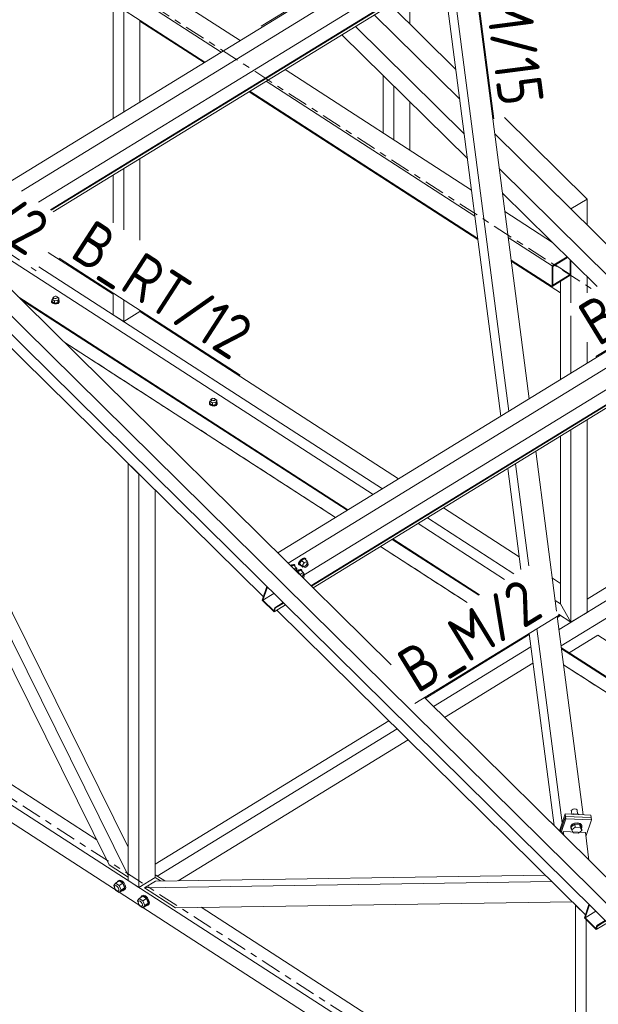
# Model space of a CAD drawing. Header units: millimetres. Extents: x 581 to 1768, y 561 to 1400.
# Tile 53 of 91: x 1318 to 1369, y 1031 to 1118. Entities that reach past the tile are written whole.
import ezdxf

# ---------------------------------------------------------------- set-up
doc = ezdxf.new("R2010")
doc.units = ezdxf.units.MM
doc.header["$LTSCALE"] = 0.6
for name, pattern in [('VERDECKT2', [1.5, 1, -0.5]), ('XKITLINE00', [0]), ('XKITLINE02', [4, 2, -2]), ('XKITLINE03', [6, 3, -1, 1, -1])]:
    doc.linetypes.add(name, pattern=pattern)
for name, color, linetype, lineweight in [('Bolt', 7, 'Continuous', 0), ('Part', 2, 'Continuous', 0), ('PartMark', 3, 'Continuous', 0), ('S-GRID', 1, 'Continuous', 0)]:
    doc.layers.add(name, color=color, linetype=linetype, lineweight=lineweight)
doc.styles.add('ISOCPEUR', font='ISOCPEUR.TTF')

msp = doc.modelspace()

# ---------------------------------------------------------------- linework, layer by layer
at = {"layer": 'Bolt', "color": 3, "linetype": 'XKITLINE00', "lineweight": 0}
for p, q in [((1320.347, 1093.2), (1320.35, 1093.314)), ((1320.436, 1093.1), (1320.347, 1093.2)), ((1320.347, 1093.148), (1320.347, 1093.2)), ((1320.347, 1093.148), (1320.436, 1093.049)), ((1320.35, 1093.314), (1320.388, 1093.354)), ((1320.472, 1093.601), (1320.388, 1093.415)), ((1320.388, 1093.415), (1320.603, 1093.276)), ((1320.388, 1093.206), (1320.388, 1093.415)), ((1320.388, 1093.206), (1320.603, 1093.068)), ((1320.591, 1093.042), (1320.436, 1093.1)), ((1320.436, 1093.049), (1320.591, 1092.99)), ((1320.544, 1093.613), (1320.472, 1093.601)), ((1320.525, 1093.539), (1320.526, 1093.593)), ((1320.567, 1093.492), (1320.525, 1093.539)), ((1320.525, 1093.437), (1320.525, 1093.539)), ((1320.526, 1093.593), (1320.57, 1093.64)), ((1320.641, 1093.464), (1320.567, 1093.492)), ((1320.57, 1093.64), (1320.645, 1093.667)), ((1320.773, 1093.041), (1320.591, 1093.042)), ((1320.591, 1092.99), (1320.773, 1092.989)), ((1320.901, 1093.324), (1320.603, 1093.276)), ((1320.603, 1093.276), (1320.603, 1093.068)), ((1320.603, 1093.068), (1320.901, 1093.115)), ((1320.727, 1093.463), (1320.641, 1093.464)), ((1320.645, 1093.667), (1320.732, 1093.666)), ((1320.803, 1093.49), (1320.727, 1093.463)), ((1320.732, 1093.666), (1320.806, 1093.638)), ((1320.931, 1093.096), (1320.773, 1093.041)), ((1320.773, 1092.989), (1320.931, 1093.044)), ((1320.847, 1093.536), (1320.803, 1093.49)), ((1320.806, 1093.638), (1320.848, 1093.591)), ((1320.985, 1093.51), (1320.832, 1093.609)), ((1320.848, 1093.591), (1320.847, 1093.536)), ((1320.848, 1093.488), (1320.848, 1093.591)), ((1320.901, 1093.324), (1320.985, 1093.51)), ((1320.901, 1093.324), (1320.901, 1093.115)), ((1320.901, 1093.115), (1320.985, 1093.302)), ((1321.023, 1093.194), (1320.931, 1093.096)), ((1320.931, 1093.044), (1321.023, 1093.142)), ((1320.985, 1093.302), (1320.985, 1093.51)), ((1320.985, 1093.354), (1321.026, 1093.308)), ((1321.026, 1093.308), (1321.023, 1093.194)), ((1321.023, 1093.142), (1321.026, 1093.256)), ((1321.026, 1093.256), (1321.026, 1093.308)), ((1334.303, 1084.184), (1334.305, 1084.298)), ((1334.391, 1084.085), (1334.303, 1084.184)), ((1334.303, 1084.132), (1334.303, 1084.184)), ((1334.305, 1084.298), (1334.344, 1084.339)), ((1334.427, 1084.585), (1334.344, 1084.399)), ((1334.344, 1084.399), (1334.559, 1084.26)), ((1334.344, 1084.191), (1334.344, 1084.399)), ((1334.344, 1084.191), (1334.559, 1084.052)), ((1334.5, 1084.597), (1334.427, 1084.585)), ((1334.481, 1084.523), (1334.482, 1084.578)), ((1334.523, 1084.476), (1334.481, 1084.523)), ((1334.481, 1084.421), (1334.481, 1084.523)), ((1334.482, 1084.578), (1334.526, 1084.624)), ((1334.597, 1084.448), (1334.523, 1084.476)), ((1334.526, 1084.624), (1334.601, 1084.651)), ((1334.857, 1084.308), (1334.559, 1084.26)), ((1334.559, 1084.26), (1334.559, 1084.052)), ((1334.683, 1084.448), (1334.597, 1084.448)), ((1334.601, 1084.651), (1334.687, 1084.65)), ((1334.758, 1084.474), (1334.683, 1084.448)), ((1334.687, 1084.65), (1334.762, 1084.622)), ((1334.803, 1084.521), (1334.758, 1084.474)), ((1334.762, 1084.622), (1334.804, 1084.575)), ((1334.941, 1084.494), (1334.788, 1084.593)), ((1334.804, 1084.575), (1334.803, 1084.521)), ((1334.804, 1084.473), (1334.804, 1084.575)), ((1334.857, 1084.308), (1334.941, 1084.494)), ((1334.857, 1084.308), (1334.857, 1084.1)), ((1334.857, 1084.1), (1334.941, 1084.286)), ((1334.979, 1084.179), (1334.886, 1084.081)), ((1334.941, 1084.286), (1334.941, 1084.494)), ((1334.941, 1084.338), (1334.981, 1084.293)), ((1334.981, 1084.293), (1334.979, 1084.179)), ((1334.979, 1084.127), (1334.981, 1084.241)), ((1334.981, 1084.241), (1334.981, 1084.293)), ((1334.303, 1084.132), (1334.391, 1084.033)), ((1334.547, 1084.026), (1334.391, 1084.085)), ((1334.391, 1084.033), (1334.547, 1083.975)), ((1334.728, 1084.025), (1334.547, 1084.026)), ((1334.547, 1083.975), (1334.728, 1083.973)), ((1334.559, 1084.052), (1334.857, 1084.1)), ((1334.886, 1084.081), (1334.728, 1084.025)), ((1334.728, 1083.973), (1334.886, 1084.029)), ((1334.886, 1084.029), (1334.979, 1084.127)), ((1342.252, 1070.236), (1342.173, 1070.09)), ((1342.387, 1070.39), (1342.252, 1070.236)), ((1342.449, 1070.324), (1342.253, 1070.05)), ((1342.308, 1070.181), (1342.443, 1070.335)), ((1342.541, 1070.51), (1342.387, 1070.39)), ((1342.443, 1070.335), (1342.597, 1070.456)), ((1342.711, 1070.485), (1342.449, 1070.324)), ((1342.671, 1070.105), (1342.449, 1070.324)), ((1342.674, 1070.565), (1342.541, 1070.51)), ((1342.597, 1070.456), (1342.729, 1070.511)), ((1342.933, 1070.265), (1342.671, 1070.105)), ((1342.749, 1070.54), (1342.674, 1070.565)), ((1342.711, 1070.485), (1342.933, 1070.265)), ((1342.729, 1070.511), (1342.804, 1070.485)), ((1342.749, 1070.54), (1342.804, 1070.485)), ((1342.804, 1070.485), (1342.802, 1070.395)), ((1343, 1070.152), (1342.933, 1070.265)), ((1341.586, 1069.925), (1341.488, 1069.848)), ((1341.544, 1069.794), (1341.642, 1069.87)), ((1341.756, 1069.899), (1341.559, 1069.779)), ((1341.718, 1069.98), (1341.586, 1069.925)), ((1341.642, 1069.87), (1341.774, 1069.925)), ((1341.793, 1069.955), (1341.718, 1069.98)), ((1341.978, 1069.68), (1341.756, 1069.899)), ((1341.774, 1069.925), (1341.849, 1069.9)), ((1341.978, 1069.68), (1341.781, 1069.559)), ((1341.793, 1069.955), (1341.849, 1069.9)), ((1341.849, 1069.9), (1341.847, 1069.809)), ((1341.927, 1069.543), (1342.06, 1069.412)), ((1341.951, 1069.392), (1341.956, 1069.397)), ((1341.956, 1069.397), (1342.023, 1069.425)), ((1342.044, 1069.567), (1341.978, 1069.68)), ((1341.986, 1069.485), (1342.044, 1069.567)), ((1342.023, 1069.425), (1342.06, 1069.412)), ((1342.059, 1069.363), (1342.032, 1069.312)), ((1342.201, 1069.491), (1342.059, 1069.381)), ((1342.06, 1069.412), (1342.059, 1069.363)), ((1342.103, 1069.316), (1342.257, 1069.437)), ((1342.109, 1069.305), (1342.371, 1069.466)), ((1342.171, 1069.991), (1342.173, 1070.09)), ((1342.171, 1069.991), (1342.226, 1069.937)), ((1342.333, 1069.547), (1342.201, 1069.491)), ((1342.226, 1069.937), (1342.229, 1070.035)), ((1342.301, 1069.911), (1342.226, 1069.937)), ((1342.229, 1070.035), (1342.308, 1070.181)), ((1342.476, 1069.831), (1342.253, 1070.05)), ((1342.253, 1070.05), (1342.32, 1069.937)), ((1342.257, 1069.437), (1342.389, 1069.492)), ((1342.333, 1069.924), (1342.301, 1069.911)), ((1342.32, 1069.937), (1342.542, 1069.718)), ((1342.409, 1069.521), (1342.333, 1069.547)), ((1342.371, 1069.466), (1342.593, 1069.246)), ((1342.389, 1069.492), (1342.464, 1069.466)), ((1342.409, 1069.521), (1342.464, 1069.466)), ((1342.464, 1069.466), (1342.462, 1069.376)), ((1342.476, 1069.831), (1342.671, 1070.105)), ((1342.476, 1069.831), (1342.542, 1069.718)), ((1342.542, 1069.718), (1342.659, 1069.789)), ((1342.593, 1069.854), (1342.726, 1069.723)), ((1342.726, 1069.723), (1342.727, 1069.772)), ((1342.764, 1069.71), (1342.726, 1069.723)), ((1342.727, 1069.772), (1342.767, 1069.845)), ((1342.83, 1069.738), (1342.764, 1069.71)), ((1342.767, 1069.845), (1342.834, 1069.922)), ((1342.907, 1069.798), (1342.83, 1069.738)), ((1342.834, 1069.922), (1342.912, 1069.983)), ((1342.882, 1070.129), (1343.015, 1069.997)), ((1342.974, 1069.875), (1342.907, 1069.798)), ((1342.912, 1069.983), (1342.978, 1070.01)), ((1342.941, 1070.07), (1343, 1070.152)), ((1343.014, 1069.948), (1342.974, 1069.875)), ((1342.978, 1070.01), (1343.015, 1069.997)), ((1343.015, 1069.997), (1343.014, 1069.948)), ((1342.068, 1069.277), (1342.103, 1069.316)), ((1342.08, 1069.265), (1342.109, 1069.305)), ((1342.331, 1069.086), (1342.109, 1069.305)), ((1342.302, 1069.045), (1342.331, 1069.086)), ((1342.593, 1069.246), (1342.331, 1069.086)), ((1342.472, 1068.878), (1342.494, 1068.903)), ((1342.494, 1068.903), (1342.571, 1068.964)), ((1342.542, 1069.11), (1342.675, 1068.978)), ((1342.634, 1068.856), (1342.569, 1068.782)), ((1342.571, 1068.964), (1342.638, 1068.991)), ((1342.66, 1069.133), (1342.593, 1069.246)), ((1342.601, 1069.051), (1342.66, 1069.133)), ((1342.674, 1068.929), (1342.634, 1068.856)), ((1342.638, 1068.991), (1342.675, 1068.978)), ((1342.675, 1068.978), (1342.674, 1068.929)), ((1366.35, 1048.295), (1366.288, 1048.215)), ((1366.288, 1048.215), (1366.296, 1048.132)), ((1366.327, 1047.892), (1366.296, 1048.132)), ((1366.465, 1048.35), (1366.35, 1048.295)), ((1366.416, 1047.888), (1366.473, 1047.931)), ((1366.602, 1048.366), (1366.465, 1048.35)), ((1366.473, 1047.931), (1366.922, 1047.911)), ((1366.479, 1047.885), (1366.473, 1047.931)), ((1366.725, 1048.338), (1366.602, 1048.366)), ((1366.8, 1048.274), (1366.725, 1048.338)), ((1366.846, 1047.914), (1366.8, 1048.274)), ((1366.949, 1047.863), (1366.922, 1047.911)), ((1366.922, 1047.911), (1366.928, 1047.864)), ((1366.355, 1047.006), (1366.239, 1046.856)), ((1366.239, 1046.856), (1366.253, 1046.7)), ((1366.249, 1046.777), (1366.365, 1046.927)), ((1366.263, 1046.621), (1366.249, 1046.777)), ((1366.592, 1047.01), (1366.286, 1046.776)), ((1366.286, 1046.776), (1366.32, 1046.512)), ((1366.32, 1046.512), (1366.627, 1046.746)), ((1366.57, 1047.11), (1366.355, 1047.006)), ((1366.365, 1046.927), (1366.581, 1047.031)), ((1366.827, 1047.14), (1366.57, 1047.11)), ((1366.581, 1047.031), (1366.838, 1047.061)), ((1367.042, 1046.989), (1366.592, 1047.01)), ((1366.592, 1047.01), (1366.627, 1046.746)), ((1366.627, 1046.746), (1367.076, 1046.726)), ((1367.057, 1047.087), (1366.827, 1047.14)), ((1366.838, 1047.061), (1367.067, 1047.008)), ((1367.185, 1046.734), (1367.042, 1046.989)), ((1367.042, 1046.989), (1367.076, 1046.726)), ((1367.198, 1046.967), (1367.057, 1047.087)), ((1367.067, 1047.008), (1367.208, 1046.888)), ((1367.208, 1046.888), (1367.198, 1046.967)), ((1367.208, 1046.888), (1367.222, 1046.732)), ((1366.263, 1046.621), (1366.253, 1046.7)), ((1366.311, 1046.58), (1366.263, 1046.621)), ((1366.463, 1046.257), (1366.32, 1046.512)), ((1366.913, 1046.237), (1366.463, 1046.257)), ((1367.219, 1046.471), (1366.913, 1046.237)), ((1367.076, 1046.726), (1367.219, 1046.471)), ((1367.185, 1046.734), (1367.219, 1046.471)), ((1367.191, 1046.692), (1367.222, 1046.732)), ((1325.838, 1041.61), (1325.999, 1041.817)), ((1325.918, 1041.404), (1325.838, 1041.61)), ((1325.903, 1041.478), (1325.927, 1041.566)), ((1325.927, 1041.566), (1325.999, 1041.609)), ((1325.927, 1041.566), (1325.996, 1041.597)), ((1325.996, 1041.597), (1326.089, 1041.565)), ((1325.999, 1041.817), (1326.309, 1042.007)), ((1325.999, 1041.817), (1326.321, 1041.608)), ((1326.089, 1041.565), (1326.182, 1041.477)), ((1326.147, 1041.908), (1326.168, 1041.982)), ((1326.168, 1041.982), (1326.296, 1042.041)), ((1326.168, 1041.982), (1326.24, 1042.025)), ((1326.368, 1042.085), (1326.24, 1042.025)), ((1326.296, 1042.041), (1326.471, 1041.981)), ((1326.632, 1041.799), (1326.309, 1042.007)), ((1326.321, 1041.608), (1326.632, 1041.799)), ((1326.321, 1041.608), (1326.483, 1041.194)), ((1326.542, 1042.025), (1326.368, 1042.085)), ((1326.471, 1041.981), (1326.645, 1041.816)), ((1326.717, 1041.86), (1326.542, 1042.025)), ((1326.793, 1041.384), (1326.632, 1041.799)), ((1326.645, 1041.816), (1326.773, 1041.591)), ((1326.844, 1041.635), (1326.717, 1041.86)), ((1326.773, 1041.591), (1326.82, 1041.367)), ((1326.891, 1041.411), (1326.844, 1041.635)), ((1325.927, 1041.358), (1325.903, 1041.478)), ((1325.996, 1041.238), (1325.927, 1041.358)), ((1325.953, 1041.313), (1325.999, 1041.195)), ((1326.089, 1041.151), (1325.996, 1041.238)), ((1325.999, 1041.195), (1326.321, 1040.987)), ((1326.182, 1041.118), (1326.089, 1041.151)), ((1326.182, 1041.477), (1326.25, 1041.357)), ((1326.25, 1041.15), (1326.182, 1041.118)), ((1326.25, 1041.357), (1326.275, 1041.238)), ((1326.275, 1041.238), (1326.25, 1041.15)), ((1326.25, 1041.15), (1326.321, 1041.194)), ((1326.321, 1040.987), (1326.483, 1041.194)), ((1326.321, 1040.987), (1326.632, 1041.177)), ((1326.483, 1041.194), (1326.793, 1041.384)), ((1326.645, 1041.143), (1326.601, 1041.158)), ((1326.632, 1041.177), (1326.793, 1041.384)), ((1326.773, 1041.203), (1326.645, 1041.143)), ((1326.82, 1041.367), (1326.773, 1041.203)), ((1326.773, 1041.203), (1326.844, 1041.246)), ((1326.844, 1041.246), (1326.891, 1041.411)), ((1328.092, 1040.464), (1328.403, 1040.655)), ((1328.262, 1040.629), (1328.39, 1040.689)), ((1328.262, 1040.629), (1328.333, 1040.673)), ((1328.461, 1040.733), (1328.333, 1040.673)), ((1328.39, 1040.689), (1328.564, 1040.628)), ((1328.725, 1040.446), (1328.403, 1040.655)), ((1328.636, 1040.672), (1328.461, 1040.733)), ((1328.81, 1040.507), (1328.636, 1040.672)), ((1327.931, 1040.258), (1328.092, 1040.464)), ((1328.011, 1040.052), (1327.931, 1040.258)), ((1327.996, 1040.126), (1328.021, 1040.213)), ((1328.021, 1040.006), (1327.996, 1040.126)), ((1328.021, 1040.213), (1328.092, 1040.257)), ((1328.021, 1040.213), (1328.089, 1040.245)), ((1328.089, 1039.886), (1328.021, 1040.006)), ((1328.047, 1039.96), (1328.092, 1039.843)), ((1328.089, 1040.245), (1328.182, 1040.213)), ((1328.182, 1039.798), (1328.089, 1039.886)), ((1328.092, 1040.464), (1328.415, 1040.256)), ((1328.092, 1039.843), (1328.415, 1039.634)), ((1328.182, 1040.213), (1328.275, 1040.125)), ((1328.275, 1039.766), (1328.182, 1039.798)), ((1328.241, 1040.555), (1328.262, 1040.629)), ((1328.275, 1040.125), (1328.343, 1040.005)), ((1328.343, 1039.798), (1328.275, 1039.766)), ((1328.343, 1040.005), (1328.368, 1039.885)), ((1328.368, 1039.885), (1328.343, 1039.798)), ((1328.343, 1039.798), (1328.415, 1039.842)), ((1328.415, 1040.256), (1328.725, 1040.446)), ((1328.415, 1040.256), (1328.576, 1039.841)), ((1328.415, 1039.634), (1328.576, 1039.841)), ((1328.415, 1039.634), (1328.725, 1039.825)), ((1328.564, 1040.628), (1328.738, 1040.463)), ((1328.576, 1039.841), (1328.886, 1040.031)), ((1328.738, 1039.79), (1328.694, 1039.806)), ((1328.886, 1040.031), (1328.725, 1040.446)), ((1328.725, 1039.825), (1328.886, 1040.031)), ((1328.738, 1040.463), (1328.866, 1040.239)), ((1328.866, 1039.85), (1328.738, 1039.79)), ((1328.938, 1040.283), (1328.81, 1040.507)), ((1328.866, 1040.239), (1328.913, 1040.014)), ((1328.913, 1040.014), (1328.866, 1039.85)), ((1328.866, 1039.85), (1328.938, 1039.894)), ((1328.985, 1040.058), (1328.938, 1040.283)), ((1328.938, 1039.894), (1328.985, 1040.058))]:
    msp.add_line(p, q, dxfattribs=at)
at = {"layer": 'Part', "color": 2, "linetype": 'XKITLINE00', "lineweight": 0}
for p, q in [((1441.878, 968.52), (1247.45, 1160.329)), ((1380.968, 1143.222), (1316.516, 1103.709)), ((1381.88, 1142.322), (1317.674, 1102.961)), ((1312.335, 1132.205), (1337.003, 1116.269)), ((1310.664, 1131.18), (1335.332, 1115.245)), ((1309.224, 1130.297), (1333.892, 1114.362)), ((1319.193, 1101.98), (1357.364, 1125.381)), ((1320.241, 1101.303), (1357.523, 1124.159)), ((1320.298, 1101.266), (1357.531, 1124.093)), ((1320.491, 1101.142), (1357.561, 1123.868)), ((1362.554, 1084.612), (1357.467, 1123.81)), ((1360.761, 1083.513), (1355.674, 1122.711)), ((1360.061, 1083.084), (1354.974, 1122.282)), ((1352.025, 1117.714), (1352.025, 1120.474)), ((1287.037, 1119.65), (1441.47, 967.297)), ((1325.785, 1109.392), (1325.785, 1119.599)), ((1326.715, 1109.962), (1326.715, 1118.998)), ((1350.3, 1119.416), (1356.087, 1113.706)), ((1348.867, 1118.538), (1356.428, 1111.078)), ((1348.867, 1118.538), (1356.428, 1111.078)), ((1328.148, 1110.84), (1328.148, 1118.072)), ((1328.148, 1117.984), (1333.822, 1114.319)), ((1347.196, 1117.513), (1356.826, 1108.012)), ((1346.01, 1116.786), (1357.109, 1105.838)), ((1289.402, 1116.093), (1325.431, 1043.431)), ((1410.551, 1114.037), (1340.332, 1070.989)), ((1327.124, 1042.483), (1291.795, 1113.733)), ((1340.978, 1113.701), (1357.471, 1103.047)), ((1411.463, 1113.138), (1341.244, 1070.089)), ((1349.662, 1108.092), (1349.662, 1113.184)), ((1339.307, 1112.677), (1357.769, 1100.75)), ((1350.592, 1107.491), (1350.592, 1112.266)), ((1327.124, 1044.995), (1294.233, 1111.328)), ((1337.796, 1111.751), (1358.038, 1098.675)), ((1337.866, 1111.794), (1358.026, 1098.771)), ((1342.44, 1068.91), (1410.66, 1110.733)), ((1352.025, 1106.565), (1352.025, 1110.853)), ((1359.174, 1110.662), (1359.289, 1110.548)), ((1343.265, 1068.096), (1411.705, 1110.054)), ((1343.309, 1068.052), (1411.75, 1110.01)), ((1343.461, 1067.902), (1411.648, 1109.705)), ((1360.38, 1109.472), (1367.689, 1102.261)), ((1359.515, 1108.034), (1371.435, 1096.274)), ((1359.515, 1108.034), (1366.257, 1101.383)), ((1328.148, 1098.625), (1328.148, 1105.836)), ((1325.785, 1100.152), (1325.785, 1104.387)), ((1326.715, 1099.551), (1326.715, 1104.957)), ((1359.913, 1104.968), (1369.764, 1095.249)), ((1307.605, 1103.275), (1350.367, 1061.089)), ((1360.195, 1102.793), (1368.579, 1094.522)), ((1366.257, 1101.383), (1367.689, 1102.261)), ((1366.257, 1101.383), (1367.689, 1102.261)), ((1367.689, 1099.969), (1367.689, 1102.261)), ((1360.408, 1101.149), (1364.618, 1098.43)), ((1360.706, 1098.852), (1364.585, 1096.347)), ((1315.154, 1097.87), (1348.763, 1076.158)), ((1320.044, 1097.551), (1325.785, 1093.842)), ((1360.963, 1096.873), (1364.585, 1094.533)), ((1360.976, 1096.777), (1365.326, 1093.966)), ((1364.585, 1096.347), (1365.908, 1097.157)), ((1364.585, 1094.533), (1364.585, 1096.347)), ((1364.657, 1096.313), (1365.956, 1097.109)), ((1364.868, 1096.442), (1366.185, 1095.592)), ((1366.185, 1096.884), (1366.185, 1095.592)), ((1366.256, 1095.558), (1366.256, 1096.813)), ((1366.257, 1093.099), (1366.257, 1096.813)), ((1319.222, 1096.278), (1349.586, 1076.662)), ((1364.585, 1094.533), (1366.256, 1095.558)), ((1364.657, 1094.655), (1364.657, 1096.313)), ((1366.185, 1095.592), (1364.657, 1094.655)), ((1310.664, 1095.117), (1339.065, 1067.1)), ((1365.326, 1086.312), (1365.326, 1094.988)), ((1367.689, 1093.977), (1367.689, 1095.4)), ((1325.785, 1092.038), (1325.785, 1093.961)), ((1367.689, 1093.994), (1367.703, 1093.985)), ((1317.358, 1093.654), (1346.546, 1074.798)), ((1317.622, 1093.393), (1346.474, 1074.754)), ((1326.715, 1091.437), (1326.715, 1093.36)), ((1248.855, 1092.6), (1435.326, 972.137)), ((1326.715, 1091.437), (1325.785, 1092.038)), ((1328.148, 1092.316), (1326.715, 1091.437)), ((1328.148, 1092.316), (1328.148, 1092.435)), ((1328.148, 1092.316), (1351.019, 1077.541)), ((1366.257, 1086.882), (1366.257, 1091.939)), ((1248.855, 1091.046), (1439.89, 967.634)), ((1321.426, 1089.64), (1345.445, 1074.124)), ((1367.689, 1087.76), (1367.689, 1089.602)), ((1367.689, 1065.735), (1367.689, 1082.756)), ((1366.257, 1064.857), (1366.257, 1081.877)), ((1365.326, 1066.494), (1365.326, 1081.307)), ((1364.99, 1065.84), (1363.156, 1079.977)), ((1328.054, 1077.962), (1327.124, 1078.88)), ((1327.124, 1078.88), (1327.124, 1042.037)), ((1361.821, 1069.526), (1360.663, 1078.448)), ((1362.535, 1069.845), (1361.363, 1078.877)), ((1328.054, 1041.436), (1328.054, 1077.962)), ((1367.689, 1066.906), (1385.502, 1077.827)), ((1329.487, 1042.315), (1329.487, 1076.549)), ((1365.202, 1064.21), (1386.235, 1077.104)), ((1365.389, 1062.77), (1387.206, 1076.146)), ((1354.994, 1074.973), (1361.674, 1070.657)), ((1353.561, 1074.094), (1361.212, 1069.152)), ((1352.738, 1073.59), (1360.389, 1068.648)), ((1350.449, 1072.186), (1358.1, 1067.244)), ((1350.521, 1072.23), (1358.171, 1067.288)), ((1349.42, 1071.556), (1357.071, 1066.613)), ((1364.612, 1068.76), (1365.326, 1068.298)), ((1289.945, 1067.859), (1324.335, 1045.643)), ((1338.972, 1066.823), (1339.372, 1068.02)), ((1339.416, 1067.976), (1339.03, 1066.82)), ((1340.018, 1065.791), (1338.972, 1066.823)), ((1339.03, 1066.82), (1339.991, 1067.409)), ((1339.03, 1066.82), (1339.987, 1065.876)), ((1364.867, 1066.791), (1365.326, 1066.494)), ((1339.987, 1065.876), (1340.075, 1066.141)), ((1340.018, 1065.791), (1341.012, 1066.401)), ((1340.12, 1066.097), (1340.018, 1065.791)), ((1340.075, 1066.141), (1340.816, 1066.595)), ((1340.075, 1066.141), (1340.12, 1066.097)), ((1340.12, 1066.097), (1340.86, 1066.551)), ((1340.248, 1065.933), (1367.536, 1039.013)), ((1366.257, 1064.857), (1365.326, 1066.494)), ((1366.257, 1064.857), (1365.326, 1066.494)), ((1367.326, 1047.846), (1365.047, 1065.404)), ((1365.061, 1065.295), (1365.326, 1065.458)), ((1365.158, 1065.566), (1366.257, 1064.857)), ((1367.689, 1065.735), (1366.257, 1064.857)), ((1367.689, 1065.735), (1366.257, 1064.857)), ((1365.481, 1047.146), (1363.254, 1064.305)), ((1353.369, 1058.128), (1362.568, 1063.767)), ((1361.915, 1063.484), (1362.008, 1063.424)), ((1364.758, 1046.892), (1362.554, 1063.876)), ((1366.089, 1062.173), (1368.632, 1063.732)), ((1368.632, 1063.732), (1385.26, 1052.99)), ((1354.102, 1057.405), (1362.709, 1062.682)), ((1365.409, 1062.612), (1382.717, 1051.431)), ((1365.422, 1062.514), (1382.645, 1051.387)), ((1355.073, 1056.446), (1362.896, 1061.242)), ((1365.606, 1061.1), (1381.617, 1050.757)), ((1353.296, 1058.2), (1443.311, 969.398)), ((1329.487, 1043.486), (1350.157, 1056.158)), ((1329.678, 1042.432), (1350.889, 1055.435)), ((1331.545, 1042.022), (1351.861, 1054.477)), ((1365.238, 1046.419), (1365.739, 1047.919)), ((1365.312, 1046.346), (1365.766, 1047.708)), ((1365.766, 1047.708), (1365.312, 1046.346)), ((1368.011, 1047.814), (1365.739, 1047.919)), ((1365.739, 1047.919), (1365.766, 1047.708)), ((1368.038, 1047.604), (1365.766, 1047.708)), ((1365.766, 1047.708), (1365.793, 1047.498)), ((1368.038, 1047.604), (1365.766, 1047.708)), ((1368.038, 1047.604), (1368.011, 1047.814)), ((1365.793, 1047.498), (1365.385, 1046.274)), ((1368.065, 1047.393), (1365.793, 1047.498)), ((1368.065, 1047.393), (1367.575, 1045.924)), ((1368.038, 1047.604), (1368.065, 1047.393)), ((1365.509, 1046.151), (1365.582, 1046.369)), ((1365.582, 1046.369), (1367.529, 1046.279)), ((1365.625, 1046.037), (1365.582, 1046.369)), ((1367.845, 1043.847), (1367.529, 1046.279)), ((1325.431, 1043.431), (1327.124, 1042.338)), ((1329.487, 1042.555), (1329.678, 1042.432)), ((1329.487, 1042.555), (1330.34, 1042.004)), ((1329.522, 1041.991), (1363.989, 1042.512)), ((1327.124, 1042.037), (1328.054, 1041.436)), ((1328.054, 1041.436), (1329.487, 1042.315)), ((1328.567, 1041.406), (1329.522, 1041.991)), ((1328.567, 1041.406), (1364.559, 1041.949)), ((1329.487, 1042.315), (1329.976, 1041.998)), ((1329.487, 1042.315), (1329.976, 1041.998)), ((1331.301, 1039.64), (1328.567, 1041.406)), ((1331.301, 1039.64), (1366.364, 1040.169)), ((1367.536, 1039.013), (1366.665, 1039.872)), ((1366.665, 1039.872), (1366.665, 1016.493)), ((1367.444, 1038.735), (1367.843, 1039.932)), ((1367.888, 1039.888), (1367.502, 1038.732)), ((1333.574, 1039.674), (1366.665, 1018.297)), ((1367.502, 1038.732), (1368.462, 1039.321)), ((1368.489, 1037.704), (1367.444, 1038.735)), ((1367.502, 1038.732), (1368.458, 1037.789)), ((1367.596, 1015.892), (1367.596, 1038.585)), ((1368.458, 1037.789), (1368.547, 1038.053)), ((1368.489, 1037.704), (1369.484, 1038.314)), ((1368.547, 1038.053), (1369.287, 1038.507)), ((1368.547, 1038.053), (1368.591, 1038.01)), ((1368.591, 1038.01), (1369.332, 1038.464)), ((1368.591, 1038.01), (1368.489, 1037.704))]:
    msp.add_line(p, q, dxfattribs=at)
at = {"layer": 'Part', "color": 4, "linetype": 'VERDECKT2', "lineweight": 0}
for p, q in [((1321.426, 1089.64), (1345.445, 1074.124)), ((1349.42, 1071.556), (1357.071, 1066.613)), ((1361.915, 1063.484), (1362.008, 1063.424)), ((1365.606, 1061.1), (1381.617, 1050.757))]:
    msp.add_line(p, q, dxfattribs=at)
at = {"layer": 'PartMark', "color": 1, "linetype": 'XKITLINE00', "lineweight": 0}
for p, q in [((1338.874, 1117.534), (1351.327, 1125.168)), ((1357.299, 1125.881), (1359.445, 1109.351)), ((1321.005, 1097.049), (1337.027, 1086.698)), ((1368.458, 1088.349), (1380.91, 1095.983)), ((1352.455, 1057.684), (1365.2, 1065.498))]:
    msp.add_line(p, q, dxfattribs=at)
at = {"layer": 'PartMark', "color": 1, "linetype": 'XKITLINE02', "lineweight": 0}
msp.add_line((1304.412, 1105.338), (1318.991, 1095.92), dxfattribs=at)
at = {"layer": 'S-GRID', "color": 1, "linetype": 'XKITLINE03', "lineweight": 0}
for p, q in [((1066.816, 1210.772), (1555.787, 894.889)), ((1283.871, 1148.714), (1368.157, 1094.264))]:
    msp.add_line(p, q, dxfattribs=at)

# ---------------------------------------------------------------- texts
at = {"layer": 'PartMark', "color": 1, "style": 'ISOCPEUR', "width": 0.85}
for s, rotation, p in [('B_M/15', -82.60333, (1357.972, 1125.363)), ('B_FV/2', -32.86486, (1305.241, 1105.516)), ('B_RT/12', -32.86486, (1321.835, 1097.227)), ('B_S/3', 31.51268, (1368.656, 1089.174)), ('B_M/2', 31.51268, (1352.653, 1058.509))]:
    msp.add_text(s, height=4, rotation=rotation, dxfattribs=at).set_placement(p)

doc.saveas('drawing.dxf')
